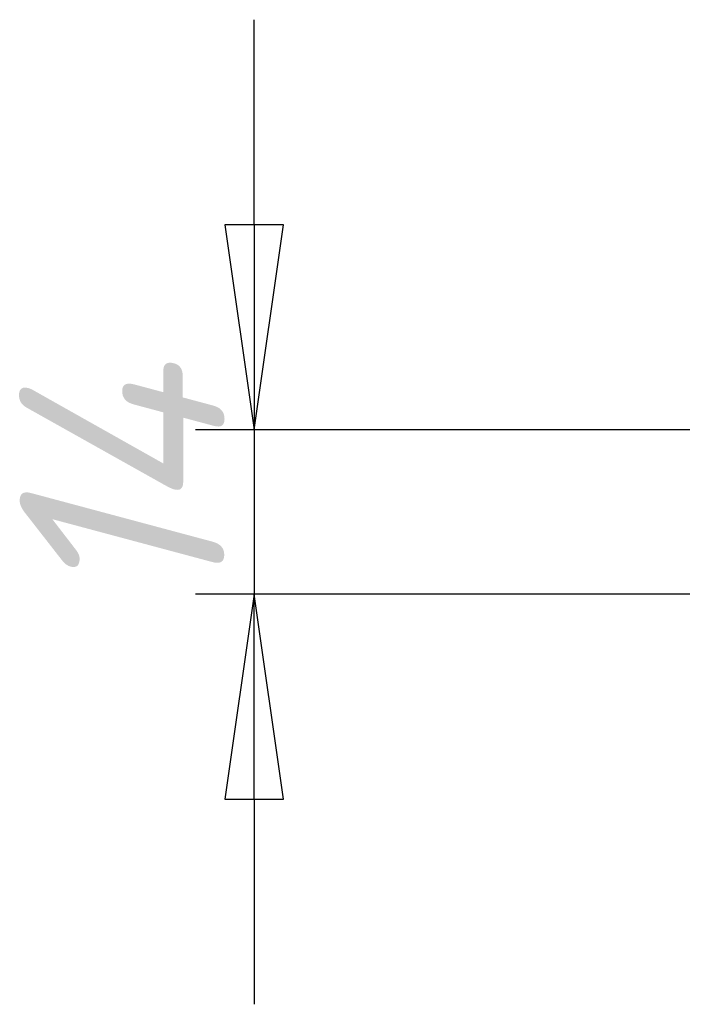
# Model space of a CAD drawing. Header units: millimetres. Extents: x -5840 to 12227, y -347 to 1782.
# Tile 16 of 31: x 1376 to 1432, y 789 to 873. Entities that reach past the tile are written whole.
import ezdxf

# ---------------------------------------------------------------- set-up
doc = ezdxf.new("R2010")
doc.units = ezdxf.units.MM
doc.header["$LTSCALE"] = 5
doc.layers.add('Размер (ГОСТ)', color=7, linetype='Continuous', lineweight=25)
doc.styles.add('Обычный текст (ГОСТ)', font='GOST Common Italic.ttf')
doc.dimstyles.new('Обычный (ГОСТ)', dxfattribs={"dimscale": 5, "dimtxt": 3.5, "dimasz": 3.5, "dimexe": 1, "dimexo": 0, "dimgap": 0.5, "dimtad": 1, "dimtxsty": 'Обычный текст (ГОСТ)', "dimblk": 'Filled-1', "dimcen": 0.09, "dimdle": 15, "dimclrd": 256, "dimclre": 256, "dimclrt": 256, "dimazin": 2, "dimtfac": 0.714286, "dimtdec": 3, "dimtmove": 0, "dimatfit": 3, "dimfxl": 1, "dimtolj": 1, "dimlwd": 25, "dimlwe": 25, "dimarcsym": 0})

# ---------------------------------------------------------------- blocks, each defined once
blk = doc.blocks.new('Filled-1')
at = {"color": 0}
for p, q in [((0, 0), (-1, 0.1429)), ((-1, 0.1429), (-1, -0.1429)), ((-1, 0), (0, 0)), ((-1, -0.1429), (0, 0))]:
    blk.add_line(p, q, dxfattribs=at)
at = {"color": 0, "flags": 128}
blk.add_lwpolyline([(-1, -0.1429), (0, 0), (-1, 0.1429), (-1, -0.1429)], dxfattribs=at)
at = {"color": 0}
blk.add_solid([(-1, -0.1429), (0, 0), (-1, 0.1429), (-1, -0.1429)], dxfattribs=at)
blk = doc.blocks.new('*D13')
at = {"layer": 'Defpoints', "color": 0, "linetype": 'Continuous', "transparency": 16777216}
for p in [(1584.508, 838.005), (1395.702, 824.005), (1592.518, 824.005)]:
    blk.add_point(p, dxfattribs=at)
at = {"layer": 'Размер (ГОСТ)', "linetype": 'Continuous', "lineweight": 25, "transparency": 16777216}
for p, q in [((1395.702, 855.505), (1395.702, 873.005)), ((1584.508, 838.005), (1390.702, 838.005)), ((1395.702, 838.005), (1395.702, 824.005)), ((1592.518, 824.005), (1390.702, 824.005)), ((1395.702, 806.505), (1395.702, 789.005))]:
    blk.add_line(p, q, dxfattribs=at)
at = {"layer": 'Размер (ГОСТ)', "linetype": 'Continuous', "lineweight": 25, "transparency": 16777216, "xscale": 17.5, "yscale": 17.5, "zscale": 17.5}
for p, rotation in [((1395.702, 838.005), 270), ((1395.702, 824.005), 90)]:
    blk.add_blockref('Filled-1', p, dxfattribs=dict(at, rotation=rotation))
at = {"layer": 'Размер (ГОСТ)', "linetype": 'Continuous', "lineweight": 25, "transparency": 16777216, "insert": (1375.702, 822.222), "char_height": 17.5, "attachment_point": 1, "rotation": 90, "style": 'Обычный текст (ГОСТ)'}
blk.add_mtext('\\A1;14', dxfattribs=at)

msp = doc.modelspace()

# ---------------------------------------------------------------- dimensions: what is measured, and where the dimension line sits
at = {"layer": 'Размер (ГОСТ)', "linetype": 'Continuous', "lineweight": 25}
dim = msp.add_linear_dim(base=(1395.702, 824.005), p1=(1584.508, 838.005), p2=(1592.518, 824.005), angle=90, dimstyle='Обычный (ГОСТ)', override={"dimgap": 0.5, "dimdec": 2, "dimtol": 0, "dimlim": 0, "dimtp": 0, "dimtm": 0, "dimtdec": 3, "dimtofl": 1, "dimatfit": 1}, dxfattribs=at)
dim.commit()
dim.dimension.update_dxf_attribs({"geometry": '*D13', "text_midpoint": (1395.702, 831.005), "dimtype": 160})

doc.saveas('drawing.dxf')
